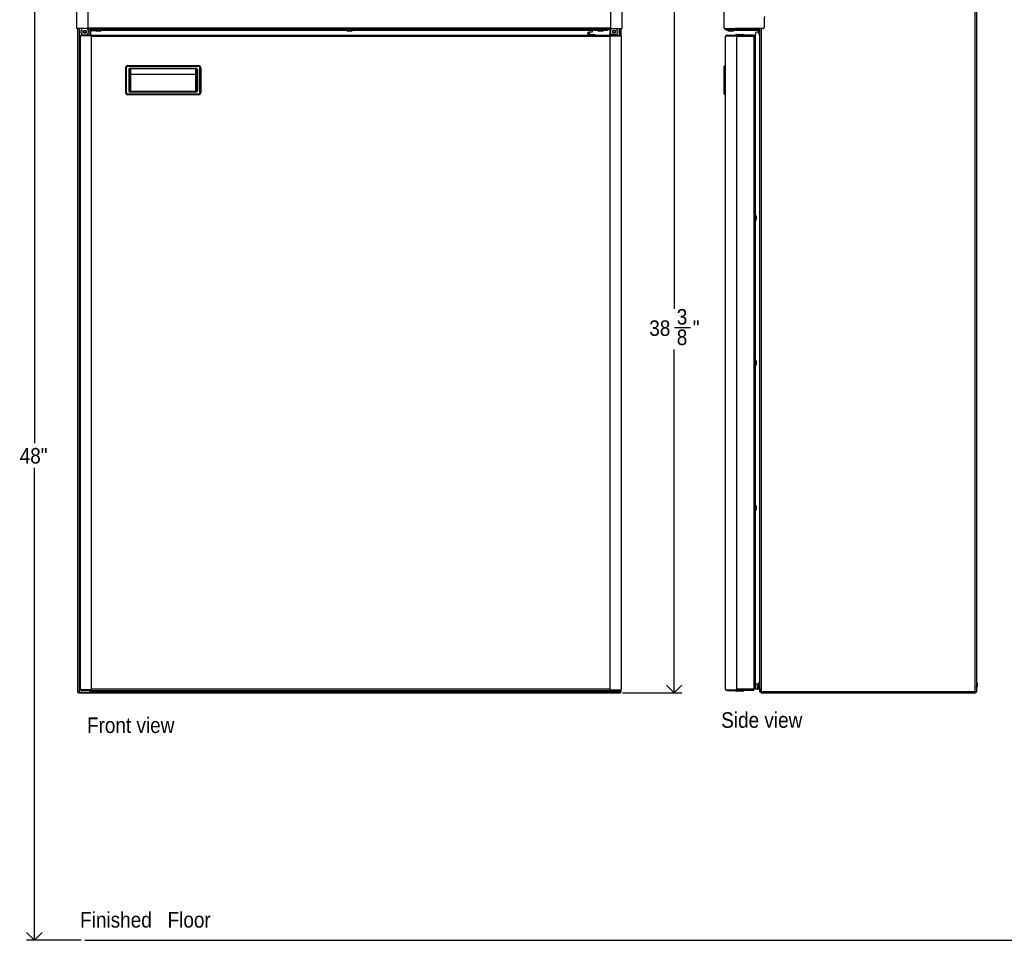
# Model space of a CAD drawing. Header units: inches. Extents: x 10 to 124, y 0 to 73.
# Tile 1 of 5: x 10 to 57, y 5 to 49. Entities that reach past the tile are written whole.
import ezdxf

# ---------------------------------------------------------------- set-up
doc = ezdxf.new("R2010")
doc.units = ezdxf.units.IN
doc.header["$MEASUREMENT"] = 0
doc.linetypes.add('SLD-Solid', pattern=[0])
doc.layers.add('DIMS', color=5, linetype='SLD-Solid')
doc.layers.add('NOTES', color=1, linetype='SLD-Solid')
doc.styles.add('SLDTEXTSTYLE1', font='GOTHIC.TTF', dxfattribs={"width": 0.913})
doc.dimstyles.new('SLDDIMSTYLE0', dxfattribs={"dimtxt": 0.75, "dimasz": 0.75, "dimexe": 0, "dimexo": 0.0625, "dimgap": 0.1875, "dimtad": 0, "dimtih": 1, "dimtoh": 1, "dimrnd": 1e-09, "dimzin": 12, "dimdsep": 46, "dimlunit": 5, "dimtxsty": 'SLDTEXTSTYLE1', "dimblk1": 'OPEN90', "dimblk2": 'OPEN90', "dimsah": 1, "dimcen": 0.09, "dimadec": 0, "dimazin": 3, "dimtfac": 1, "dimtofl": 0, "dimtmove": 0, "dimatfit": 3, "dimldrblk": 'OPEN90', "dimfxl": 1, "dimfrac": 2, "dimtolj": 1, "dimtzin": 12, "dimarcsym": 0})
doc.dimstyles.new('SLDDIMSTYLE1', dxfattribs={"dimtxt": 0.75, "dimasz": 0.75, "dimexe": 0, "dimexo": 0.0625, "dimgap": 0.1875, "dimtad": 0, "dimtih": 1, "dimtoh": 1, "dimdec": 6, "dimrnd": 1e-09, "dimzin": 12, "dimdsep": 46, "dimlunit": 5, "dimtxsty": 'SLDTEXTSTYLE1', "dimblk1": 'OPEN90', "dimblk2": 'OPEN90', "dimsah": 1, "dimcen": 0.09, "dimadec": 0, "dimazin": 3, "dimtfac": 1, "dimtofl": 0, "dimtmove": 0, "dimatfit": 3, "dimldrblk": 'OPEN90', "dimfxl": 1, "dimfrac": 2, "dimtolj": 1, "dimtzin": 12, "dimarcsym": 0})

# ---------------------------------------------------------------- blocks, each defined once
blk = doc.blocks.new('_Open90')
at = {"color": 0, "linetype": 'ByBlock', "lineweight": -2}
for p, q in [((0, 0), (-1, 0)), ((-0.5, 0.5), (0, 0)), ((0, 0), (-0.5, -0.5))]:
    blk.add_line(p, q, dxfattribs=at)
blk = doc.blocks.new('_D')
at = {"layer": 'DIMS'}
for p, q in [((15.872, 52.83), (10.157, 52.83)), ((10.532, 52.83), (10.532, 28.835)), ((10.532, 4.83), (10.532, 27.645)), ((12.8, 4.83), (10.157, 4.83))]:
    blk.add_line(p, q, dxfattribs=at)
at = {"layer": 'DIMS', "xscale": 0.7500000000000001, "yscale": 0.7500000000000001}
for p, rotation in [((10.532, 52.83), 90.00000000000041), ((10.532, 4.83), 270.0000000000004)]:
    blk.add_blockref('_Open90', p, dxfattribs=dict(at, rotation=rotation))
at = {"layer": 'DIMS', "insert": (9.823, 28.603), "char_height": 0.75, "attachment_point": 1, "style": 'SLDTEXTSTYLE1'}
blk.add_mtext('48"', dxfattribs=at)
blk = doc.blocks.new('_D_1')
at = {"layer": 'DIMS'}
for p, q in [((38.543, 55.123), (41.819, 55.123)), ((41.444, 55.123), (41.444, 35.326)), ((41.457, 34.422), (42.231, 34.422)), ((41.444, 16.778), (41.444, 33.365)), ((38.945, 16.778), (41.819, 16.778))]:
    blk.add_line(p, q, dxfattribs=at)
at = {"layer": 'DIMS', "xscale": 0.7500000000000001, "yscale": 0.7500000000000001}
for p, rotation in [((41.444, 55.123, -12.593), 90.00000000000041), ((41.444, 16.778, -12.593), 270.0000000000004)]:
    blk.add_blockref('_Open90', p, dxfattribs=dict(at, rotation=rotation))
at = {"layer": 'DIMS', "char_height": 0.75, "attachment_point": 1, "style": 'SLDTEXTSTYLE1'}
for s, insert in [('3', (41.567, 35.314)), ('38', (40.239, 34.766)), ('"', (42.341, 34.766)), ('8', (41.567, 34.323))]:
    blk.add_mtext(s, dxfattribs=dict(at, insert=insert))

msp = doc.modelspace()

# ---------------------------------------------------------------- linework, layer by layer
at = {"color": 7, "linetype": 'SLD-Solid', "lineweight": 25}
for p, q in [((55.9873432, 16.8130592), (55.9873432, 53.1571029)), ((56.0453432, 53.1571029), (56.0453432, 16.8130592)), ((56.0462432, 51.8101314), (56.0462432, 17.2900592)), ((13.1268241, 48.8950856), (13.1268241, 50.4676106)), ((38.3768241, 48.8950856), (38.3768241, 50.4676106)), ((43.862446, 48.8950856), (43.862446, 50.4676106)), ((12.5790241, 48.8660856), (12.5790241, 50.161622)), ((38.9246241, 48.8660856), (38.9246241, 50.161622)), ((45.785246, 49.2856504), (45.785246, 48.9160856)), ((13.1268241, 48.8660856), (12.5790241, 48.8660856)), ((12.6315241, 16.8080592), (12.6315241, 48.8660856)), ((12.8167065, 48.5004356), (12.8167065, 48.5363356)), ((12.8167065, 48.5363356), (12.8278109, 48.5363356)), ((12.8278109, 48.5004356), (12.8278109, 48.5363356)), ((12.9310912, 48.5363356), (12.8278109, 48.5363356)), ((12.9310912, 48.5363356), (12.9310912, 48.5004356)), ((12.9753257, 48.5363356), (12.9310912, 48.5363356)), ((12.9753257, 48.5004356), (12.9753257, 48.5363356)), ((12.9940373, 48.5363356), (12.9753257, 48.5363356)), ((12.9940373, 48.5363356), (12.9940373, 48.5004356)), ((13.0044579, 48.5363356), (12.9940373, 48.5363356)), ((13.0044579, 48.5004356), (13.0044579, 48.5363356)), ((13.2877065, 48.5363356), (13.0044579, 48.5363356)), ((13.1268241, 48.8950856), (13.1268241, 48.8660856)), ((13.1268241, 48.8950856), (38.3768241, 48.8950856)), ((13.1268241, 48.8660856), (13.1268241, 48.8182856)), ((38.3768241, 48.8182856), (13.1268241, 48.8182856)), ((13.2034241, 48.8182856), (13.2034241, 48.5363356)), ((13.2388988, 48.5363356), (13.2392241, 48.5462093)), ((13.2392241, 48.7462093), (13.2392241, 48.5462093)), ((13.2877065, 48.5363356), (13.2877065, 48.5004356)), ((13.2877065, 48.5363356), (38.3477065, 48.5363356)), ((13.2892241, 48.8172093), (13.2892241, 48.7694093)), ((13.3061707, 48.8172093), (13.2892241, 48.8172093)), ((13.2892241, 48.7694093), (13.3061707, 48.7694093)), ((13.3061707, 48.7694093), (13.3061707, 48.8172093)), ((13.3061707, 48.8172093), (13.4462775, 48.8172093)), ((13.3061707, 48.7694093), (13.4462775, 48.7694093)), ((13.4462775, 48.8172093), (13.4462775, 48.7694093)), ((13.4632241, 48.8172093), (13.4462775, 48.8172093)), ((13.4462775, 48.7694093), (13.4632241, 48.7694093)), ((13.4632241, 48.8172093), (13.4632241, 48.7694093)), ((13.6132241, 48.8172093), (13.4632241, 48.8172093)), ((13.4632241, 48.7694093), (13.6132241, 48.7694093)), ((13.4996241, 48.7694093), (13.4996241, 48.7474093)), ((13.4996241, 48.7474093), (13.5486869, 48.7324093)), ((13.4996241, 48.7474093), (13.7536241, 48.7474093)), ((13.7045613, 48.7324093), (13.5486869, 48.7324093)), ((13.5641241, 48.8182856), (13.5641241, 48.8172093)), ((13.6132241, 48.7694093), (13.6132241, 48.8172093)), ((37.8912241, 48.8172093), (13.6132241, 48.8172093)), ((37.8912241, 48.7694093), (13.6132241, 48.7694093)), ((13.6891241, 48.8172093), (13.6891241, 48.8182856)), ((13.7045613, 48.7324093), (13.7536241, 48.7474093)), ((13.7536241, 48.7474093), (13.7536241, 48.7694093)), ((14.0892241, 48.8172093), (14.0892241, 48.8182856)), ((25.6248241, 48.7694093), (25.6248241, 48.7474093)), ((25.6248241, 48.7474093), (25.6738869, 48.7324093)), ((25.6248241, 48.7474093), (25.8788241, 48.7474093)), ((25.8297613, 48.7324093), (25.6738869, 48.7324093)), ((25.6893241, 48.8182856), (25.6893241, 48.8172093)), ((25.8143241, 48.8172093), (25.8143241, 48.8182856)), ((25.8297613, 48.7324093), (25.8788241, 48.7474093)), ((25.8788241, 48.7474093), (25.8788241, 48.7694093)), ((37.2794241, 48.6908337), (37.3272241, 48.6908337)), ((37.2794241, 48.5908337), (37.2794241, 48.6908337)), ((37.3272241, 48.5908337), (37.2794241, 48.5908337)), ((37.2794241, 48.5363356), (37.2794241, 48.5908337)), ((37.3272241, 48.6908337), (37.3272241, 48.5908337)), ((37.3562241, 48.6908337), (37.3272241, 48.6908337)), ((37.3272241, 48.5363356), (37.3272241, 48.5908337)), ((37.4793122, 48.6908337), (37.3562241, 48.6908337)), ((37.4124305, 48.5733356), (37.3633677, 48.5583356)), ((37.3633677, 48.5583356), (37.3633677, 48.5363356)), ((37.5043685, 48.5583356), (37.3633677, 48.5583356)), ((37.4124305, 48.5733356), (37.4989597, 48.5733356)), ((37.4152241, 48.8172093), (37.4152241, 48.8182856)), ((37.4793122, 48.8182856), (37.4793122, 48.8172093)), ((37.4793122, 48.7694093), (37.4793122, 48.6908337)), ((37.4989597, 48.5733356), (37.5683049, 48.5733356)), ((37.6173677, 48.5583356), (37.5043685, 48.5583356)), ((37.6173677, 48.5583356), (37.5683049, 48.5733356)), ((37.6173677, 48.5363356), (37.6173677, 48.5583356)), ((37.7500241, 48.7694093), (37.7500241, 48.7474093)), ((37.7500241, 48.7474093), (37.7990869, 48.7324093)), ((37.7500241, 48.7474093), (38.0040241, 48.7474093)), ((37.9549613, 48.7324093), (37.7990869, 48.7324093)), ((37.8145241, 48.8182856), (37.8145241, 48.8172093)), ((37.8912241, 48.7694093), (37.8912241, 48.8172093)), ((37.8912241, 48.8172093), (38.0412241, 48.8172093)), ((38.0412241, 48.7694093), (37.8912241, 48.7694093)), ((37.9395241, 48.8172093), (37.9395241, 48.8182856)), ((37.9549613, 48.7324093), (38.0040241, 48.7474093)), ((38.0040241, 48.7474093), (38.0040241, 48.7694093)), ((38.0412241, 48.8172093), (38.0412241, 48.7694093)), ((38.0412241, 48.8172093), (38.0581707, 48.8172093)), ((38.0581707, 48.7694093), (38.0412241, 48.7694093)), ((38.0581707, 48.8172093), (38.0581707, 48.7694093)), ((38.1982775, 48.8172093), (38.0581707, 48.8172093)), ((38.1982775, 48.7694093), (38.0581707, 48.7694093)), ((38.1982775, 48.7694093), (38.1982775, 48.8172093)), ((38.1982775, 48.8172093), (38.2152241, 48.8172093)), ((38.2152241, 48.7694093), (38.1982775, 48.7694093)), ((38.2152241, 48.8172093), (38.2152241, 48.7694093)), ((38.3422241, 48.5363356), (38.3422241, 48.8182856)), ((38.3477065, 48.5363356), (38.3477065, 48.5004356)), ((38.3477065, 48.5363356), (38.6309552, 48.5363356)), ((38.4124305, 48.5733356), (38.3633677, 48.5583356)), ((38.3633677, 48.5583356), (38.3633677, 48.5363356)), ((38.47642, 48.5583356), (38.3633677, 48.5583356)), ((38.3768241, 48.8950856), (38.3768241, 48.8660856)), ((38.3768241, 48.8660856), (38.9246241, 48.8660856)), ((38.3768241, 48.8660856), (38.3768241, 48.8182856)), ((38.4124305, 48.5733356), (38.4818083, 48.5733356)), ((38.6173677, 48.5583356), (38.47642, 48.5583356)), ((38.4818083, 48.5733356), (38.5683049, 48.5733356)), ((38.6173677, 48.5583356), (38.5683049, 48.5733356)), ((38.6173677, 48.5363356), (38.6173677, 48.5583356)), ((38.6309552, 48.5004356), (38.6309552, 48.5363356)), ((38.6309552, 48.5363356), (38.6413758, 48.5363356)), ((38.6413758, 48.5004356), (38.6413758, 48.5363356)), ((38.6413758, 48.5363356), (38.6600874, 48.5363356)), ((38.6600874, 48.5004356), (38.6600874, 48.5363356)), ((38.6600874, 48.5363356), (38.7043218, 48.5363356)), ((38.7043218, 48.5363356), (38.7043218, 48.5004356)), ((38.7043218, 48.5363356), (38.8076022, 48.5363356)), ((38.8076022, 48.5004356), (38.8076022, 48.5363356)), ((38.8187065, 48.5363356), (38.8076022, 48.5363356)), ((38.8187065, 48.5004356), (38.8187065, 48.5363356)), ((38.8712241, 48.8660856), (38.8712241, 48.5095658)), ((43.862446, 48.8950856), (43.862446, 48.8660856)), ((43.862446, 48.8660856), (44.410246, 48.8660856)), ((43.939246, 48.8660856), (43.939246, 48.8182856)), ((43.939246, 48.8182856), (44.260246, 48.8182856)), ((43.9864021, 48.7694093), (43.9864021, 48.8172093)), ((43.9864021, 48.8172093), (44.1364021, 48.8172093)), ((44.1364021, 48.7694093), (43.9864021, 48.7694093)), ((43.9888021, 48.5004356), (43.9888021, 48.5363356)), ((43.9979632, 48.5363356), (43.9888021, 48.5363356)), ((43.9979632, 48.5004356), (43.9979632, 48.5363356)), ((43.9979632, 48.5363356), (44.1031377, 48.5363356)), ((44.0494021, 48.7694093), (44.0494021, 48.7474093)), ((44.0494021, 48.7474093), (44.0984649, 48.7324093)), ((44.0494021, 48.7474093), (44.2929423, 48.7474093)), ((44.2479203, 48.7324093), (44.0984649, 48.7324093)), ((44.1031377, 48.5004356), (44.1031377, 48.5363356)), ((44.1031377, 48.5363356), (44.1470808, 48.5363356)), ((44.1139021, 48.8182856), (44.1139021, 48.8172093)), ((44.1364021, 48.8172093), (44.1364021, 48.7694093)), ((44.9851802, 48.8172093), (44.1364021, 48.8172093)), ((44.9851802, 48.7694093), (44.1364021, 48.7694093)), ((44.1470808, 48.5363356), (44.1470808, 48.5004356)), ((44.1470808, 48.5363356), (44.1664733, 48.5363356)), ((44.1664733, 48.5363356), (44.1664733, 48.5004356)), ((44.1664733, 48.5363356), (44.1772373, 48.5363356)), ((44.1772373, 48.5363356), (44.1772373, 48.5004356)), ((44.1772373, 48.5363356), (44.4598021, 48.5363356)), ((44.2389021, 48.8172093), (44.2389021, 48.8182856)), ((44.2543393, 48.7324093), (44.2479203, 48.7324093)), ((44.2543393, 48.7324093), (44.3034021, 48.7474093)), ((44.260246, 48.8182856), (44.260246, 48.8660856)), ((44.310246, 48.8182856), (44.260246, 48.8182856)), ((44.2929423, 48.7474093), (44.3034021, 48.7474093)), ((44.3034021, 48.7474093), (44.3034021, 48.7694093)), ((44.310246, 48.8660856), (44.310246, 48.8182856)), ((44.4491712, 48.5733356), (44.4001084, 48.5583356)), ((44.4001084, 48.5583356), (44.4001084, 48.5363356)), ((44.4008825, 48.5583356), (44.4001084, 48.5583356)), ((44.5501084, 48.5583356), (44.4008825, 48.5583356)), ((45.735246, 48.8660856), (44.410246, 48.8660856)), ((44.4491712, 48.5733356), (44.5991712, 48.5733356)), ((44.4598021, 48.5004356), (44.4598021, 48.5363356)), ((45.2871084, 48.5363356), (44.4598021, 48.5363356)), ((44.5991712, 48.5733356), (44.5501084, 48.5583356)), ((44.5501084, 48.5583356), (44.5501084, 48.5363356)), ((44.8041084, 48.5583356), (44.5501084, 48.5583356)), ((44.5991712, 48.5733356), (44.7550456, 48.5733356)), ((44.8041084, 48.5583356), (44.7550456, 48.5733356)), ((44.8041084, 48.5363356), (44.8041084, 48.5583356)), ((44.9851802, 48.7694093), (44.9851802, 48.8172093)), ((44.9851802, 48.8172093), (45.0544391, 48.8172093)), ((45.0544391, 48.7694093), (44.9851802, 48.7694093)), ((45.0544391, 48.8172093), (45.0544391, 48.7694093)), ((45.3235986, 48.8172093), (45.0544391, 48.8172093)), ((45.3235986, 48.7694093), (45.0544391, 48.7694093)), ((45.2871084, 48.5363356), (45.2871084, 48.4714356)), ((45.3235986, 48.7694093), (45.3235986, 48.8172093)), ((45.3235986, 48.8172093), (45.3928575, 48.8172093)), ((45.3928575, 48.7694093), (45.3235986, 48.7694093)), ((45.3636021, 48.4337093), (45.3636021, 48.5908337)), ((45.3928575, 48.8172093), (45.3928575, 48.7694093)), ((45.5092021, 48.8172093), (45.3928575, 48.8172093)), ((45.5092021, 48.7694093), (45.3928575, 48.7694093)), ((45.4636021, 48.6908337), (45.5296021, 48.6908337)), ((45.5092021, 48.7694093), (45.5092021, 48.8172093)), ((45.5092021, 48.8172093), (45.537913, 48.8172093)), ((45.5287021, 48.7694093), (45.5092021, 48.7694093)), ((45.5287021, 48.6908337), (45.5287021, 48.7694093)), ((45.5528281, 48.8660856), (45.5296021, 48.7850869)), ((45.5296021, 48.7371135), (45.5296021, 48.7850869)), ((45.5296021, 48.6193317), (45.5296021, 48.7371135)), ((45.5296021, 48.6193317), (45.5596021, 48.5147093)), ((45.5519281, 48.8660856), (45.537913, 48.8172093)), ((45.5596021, 48.8660856), (45.5596021, 48.7811756)), ((45.5596021, 48.7811756), (45.5596021, 48.5147093)), ((45.5846021, 16.8130592), (45.5846021, 48.8660856)), ((12.7518065, 48.5004356), (12.7518065, 48.4714356)), ((13.2877065, 48.5004356), (12.7518065, 48.5004356)), ((12.7518065, 48.4714356), (12.7518065, 16.9564356)), ((13.2877065, 48.5004356), (13.2877065, 48.4714356)), ((38.3477065, 48.4714356), (13.2877065, 48.4714356)), ((13.2877065, 16.9564356), (13.2877065, 48.4714356)), ((38.3477065, 48.5004356), (38.8836065, 48.5004356)), ((38.3477065, 48.5004356), (38.3477065, 48.4714356)), ((38.3477065, 16.9564356), (38.3477065, 48.4714356)), ((38.8836065, 48.5004356), (38.8836065, 48.4714356)), ((38.8836065, 48.4714356), (38.8836065, 16.9564356)), ((43.9239021, 48.5004356), (43.9239021, 48.4714356)), ((43.9239021, 48.5004356), (44.4598021, 48.5004356)), ((43.9239021, 16.9564356), (43.9239021, 48.4714356)), ((44.4598021, 48.5004356), (44.4598021, 48.4714356)), ((44.4598021, 48.4714356), (44.4598021, 16.9564356)), ((45.2871084, 48.4714356), (44.4598021, 48.4714356)), ((45.2871084, 48.4714356), (45.2871084, 48.4337093)), ((45.2871084, 48.4700446), (45.3636021, 48.4700446)), ((45.3058021, 48.4337093), (45.2871084, 48.4337093)), ((45.3058021, 16.994162), (45.3058021, 48.4337093)), ((45.3058021, 48.4337093), (45.3707021, 48.4337093)), ((45.3707021, 16.994162), (45.3707021, 48.4337093)), ((45.5596021, 48.5147093), (45.5846021, 48.5147093)), ((14.9384062, 46.9714356), (14.9784062, 46.9714356)), ((14.9384062, 46.9714356), (14.9384062, 45.7614356)), ((14.9784062, 45.7614356), (14.9784062, 46.9714356)), ((15.0384062, 47.0714356), (15.0384062, 47.0314356)), ((15.0384062, 47.0714356), (18.4684062, 47.0714356)), ((18.4684062, 47.0314356), (15.0384062, 47.0314356)), ((15.0984062, 46.8814356), (15.1384062, 46.8814356)), ((15.0984062, 46.8814356), (15.0984062, 45.8514356)), ((15.1384062, 45.8514356), (15.1384062, 46.8814356)), ((15.1784062, 46.6570293), (15.1384062, 46.6570293)), ((15.1684062, 46.9514356), (15.1684062, 46.9114356)), ((15.1684062, 46.9514356), (18.3384062, 46.9514356)), ((18.3384062, 46.9114356), (15.1684062, 46.9114356)), ((15.1784062, 46.6570293), (15.1784062, 46.6339562)), ((15.1784062, 46.6570293), (18.3284062, 46.6570293)), ((15.1784062, 46.6339562), (15.1784062, 45.8383626)), ((18.3284062, 46.6339562), (15.1784062, 46.6339562)), ((18.3284062, 46.6570293), (18.3684062, 46.6570293)), ((18.3284062, 46.6570293), (18.3284062, 46.6339562)), ((18.3284062, 45.8383626), (18.3284062, 46.6339562)), ((18.3384062, 46.9514356), (18.3384062, 46.9114356)), ((18.4084062, 46.8814356), (18.3684062, 46.8814356)), ((18.3684062, 45.8514356), (18.3684062, 46.8814356)), ((18.4084062, 46.8814356), (18.4084062, 45.8514356)), ((18.4684062, 47.0714356), (18.4684062, 47.0314356)), ((18.5684062, 46.9714356), (18.5284062, 46.9714356)), ((18.5284062, 45.7614356), (18.5284062, 46.9714356)), ((18.5684062, 46.9714356), (18.5684062, 45.7614356)), ((43.8539021, 46.9714356), (43.8539021, 47.0314356)), ((43.8539021, 45.7614356), (43.8539021, 46.9714356)), ((43.8939021, 46.9714356), (43.8539021, 46.9714356)), ((43.8939021, 47.0714356), (43.8939021, 46.9714356)), ((43.8939021, 47.0714356), (43.9239021, 47.0714356)), ((43.8939021, 46.9714356), (43.8939021, 45.7614356)), ((43.9239021, 46.9714356), (43.8939021, 46.9714356)), ((14.9384062, 45.7614356), (14.9784062, 45.7614356)), ((15.0384062, 45.6614356), (15.0384062, 45.7014356)), ((15.0384062, 45.7014356), (18.4684062, 45.7014356)), ((15.0984062, 45.8514356), (15.1384062, 45.8514356)), ((15.1684062, 45.7814356), (15.1684062, 45.8214356)), ((15.1684062, 45.8214356), (18.3384062, 45.8214356)), ((18.3384062, 45.7814356), (15.1684062, 45.7814356)), ((15.1784062, 45.8383626), (18.3284062, 45.8383626)), ((18.3384062, 45.7814356), (18.3384062, 45.8214356)), ((18.4084062, 45.8514356), (18.3684062, 45.8514356)), ((18.4684062, 45.6614356), (18.4684062, 45.7014356)), ((18.5684062, 45.7614356), (18.5284062, 45.7614356)), ((43.8539021, 45.7014356), (43.8539021, 45.7614356)), ((43.8939021, 45.7614356), (43.8539021, 45.7614356)), ((43.8939021, 45.7614356), (43.9239021, 45.7614356)), ((43.8939021, 45.7614356), (43.8939021, 45.6614356)), ((18.4684062, 45.6614356), (15.0384062, 45.6614356)), ((43.9239021, 45.6614356), (43.8939021, 45.6614356)), ((45.3927021, 39.8407093), (45.3707021, 39.8407093)), ((45.3707021, 39.5867093), (45.3927021, 39.5867093)), ((45.4077021, 39.7916465), (45.3927021, 39.8407093)), ((45.3927021, 39.5867093), (45.3927021, 39.8407093)), ((45.3927021, 39.5867093), (45.4077021, 39.6357721)), ((45.4077021, 39.7916465), (45.4077021, 39.6357721)), ((45.3927021, 32.8407093), (45.3707021, 32.8407093)), ((45.4077021, 32.7916465), (45.3927021, 32.8407093)), ((45.3927021, 32.5867093), (45.3927021, 32.8407093)), ((45.3707021, 32.5867093), (45.3927021, 32.5867093)), ((45.3927021, 32.5867093), (45.4077021, 32.6357721)), ((45.4077021, 32.7916465), (45.4077021, 32.6357721)), ((45.3927021, 25.8407093), (45.3707021, 25.8407093)), ((45.4077021, 25.7916465), (45.3927021, 25.8407093)), ((45.3927021, 25.5867093), (45.3927021, 25.8407093)), ((45.4077021, 25.7916465), (45.4077021, 25.6357721)), ((45.3707021, 25.5867093), (45.3927021, 25.5867093)), ((45.3927021, 25.5867093), (45.4077021, 25.6357721)), ((45.5296021, 17.2032093), (45.3707021, 17.2032093)), ((45.4851084, 17.0564356), (45.4851084, 17.2032093)), ((45.5210084, 17.0564356), (45.5210084, 17.2032093)), ((45.5287021, 17.1630592), (45.5287021, 17.2032093)), ((45.5287021, 17.0801816), (45.5287021, 17.1630592)), ((45.5596021, 17.3505592), (45.5296021, 17.2459368)), ((45.5296021, 17.198693), (45.5296021, 17.2459368)), ((45.5296021, 17.0801816), (45.5296021, 17.198693)), ((45.5846021, 17.3505592), (45.5596021, 17.3505592)), ((45.5596021, 17.3505592), (45.5596021, 17.2436761)), ((45.5596021, 17.2436761), (45.5596021, 16.9755592)), ((56.0673432, 17.2900592), (56.0453432, 17.2900592)), ((56.0823432, 17.2409964), (56.0673432, 17.2900592)), ((56.0682432, 17.2900592), (56.0673432, 17.2900592)), ((56.0673432, 17.045487), (56.0673432, 17.2900592)), ((56.0832432, 17.2409964), (56.0682432, 17.2900592)), ((56.0682432, 17.2871154), (56.0682432, 17.2900592)), ((56.0823432, 17.2409964), (56.0823432, 17.0909076)), ((56.0832432, 17.2409964), (56.0832432, 17.085122)), ((12.6904241, 16.8080592), (12.6315241, 16.8080592)), ((12.6904241, 16.8080592), (13.1697418, 16.8080592)), ((12.6904241, 16.8080592), (12.6904241, 16.7781592)), ((12.6904241, 16.7781592), (12.725163, 16.7781592)), ((12.725163, 16.8080592), (12.725163, 16.7781592)), ((12.725163, 16.7781592), (38.7784853, 16.7781592)), ((12.7518065, 16.9274356), (12.7518065, 16.9564356)), ((13.2877065, 16.9274356), (12.7518065, 16.9274356)), ((12.8167065, 16.9274356), (12.8167065, 16.8915356)), ((12.8167065, 16.8915356), (12.8278109, 16.8915356)), ((12.8278109, 16.9274356), (12.8278109, 16.8915356)), ((12.9310912, 16.8915356), (12.8278109, 16.8915356)), ((12.9310912, 16.8915356), (12.9310912, 16.9274356)), ((12.9753257, 16.8915356), (12.9310912, 16.8915356)), ((12.9753257, 16.9274356), (12.9753257, 16.8915356)), ((12.9940373, 16.8915356), (12.9753257, 16.8915356)), ((12.9940373, 16.9274356), (12.9940373, 16.8915356)), ((13.0044579, 16.8915356), (12.9940373, 16.8915356)), ((13.0044579, 16.9274356), (13.0044579, 16.8915356)), ((13.2877065, 16.8915356), (13.0044579, 16.8915356)), ((13.2197418, 16.8915356), (13.2197418, 16.8580592)), ((13.2877065, 16.9274356), (13.2877065, 16.9564356)), ((38.3477065, 16.9564356), (13.2877065, 16.9564356)), ((13.2877065, 16.8915356), (13.2877065, 16.9274356)), ((13.2877065, 16.8915356), (38.3477065, 16.8915356)), ((37.3633677, 16.8915356), (37.3633677, 16.8695356)), ((37.3633677, 16.8695356), (37.4124305, 16.8545356)), ((37.3633677, 16.8695356), (37.4057745, 16.8695356)), ((37.4057745, 16.8695356), (37.6173677, 16.8695356)), ((37.4384546, 16.8545356), (37.4124305, 16.8545356)), ((37.5683049, 16.8545356), (37.4384546, 16.8545356)), ((37.5683049, 16.8545356), (37.6173677, 16.8695356)), ((37.6173677, 16.8695356), (37.6173677, 16.8915356)), ((38.3477065, 16.9274356), (38.3477065, 16.9564356)), ((38.3477065, 16.8915356), (38.3477065, 16.9274356)), ((38.3477065, 16.9274356), (38.8836065, 16.9274356)), ((38.3477065, 16.8915356), (38.6309552, 16.8915356)), ((38.3603743, 16.8915356), (38.3633677, 16.8862737)), ((38.3633677, 16.8915356), (38.3633677, 16.8695356)), ((38.3633677, 16.8695356), (38.4124305, 16.8545356)), ((38.3633677, 16.8695356), (38.4057745, 16.8695356)), ((38.4057745, 16.8695356), (38.6173677, 16.8695356)), ((38.4384546, 16.8545356), (38.4124305, 16.8545356)), ((38.5683049, 16.8545356), (38.4384546, 16.8545356)), ((38.8132241, 16.8130592), (38.4922241, 16.8130592)), ((38.5683049, 16.8545356), (38.6173677, 16.8695356)), ((38.6173677, 16.8695356), (38.6173677, 16.8915356)), ((38.6309552, 16.9274356), (38.6309552, 16.8915356)), ((38.6309552, 16.8915356), (38.6413758, 16.8915356)), ((38.6413758, 16.8915356), (38.6413758, 16.9274356)), ((38.6413758, 16.8915356), (38.6600874, 16.8915356)), ((38.6600874, 16.9274356), (38.6600874, 16.8915356)), ((38.6600874, 16.8915356), (38.7043218, 16.8915356)), ((38.7043218, 16.8915356), (38.7043218, 16.9274356)), ((38.7043218, 16.8915356), (38.8076022, 16.8915356)), ((38.7784853, 16.8130592), (38.7784853, 16.7781592)), ((38.7784853, 16.7840592), (38.8132241, 16.7840592)), ((38.8076022, 16.9274356), (38.8076022, 16.8915356)), ((38.8187065, 16.8915356), (38.8076022, 16.8915356)), ((38.8712241, 16.8130592), (38.8132241, 16.8130592)), ((38.8132241, 16.8130592), (38.8132241, 16.7840592)), ((38.8187065, 16.9274356), (38.8187065, 16.8915356)), ((38.8712241, 16.9183054), (38.8712241, 16.8130592)), ((38.8836065, 16.9274356), (38.8836065, 16.9564356)), ((43.9239021, 16.9274356), (43.9239021, 16.9564356)), ((43.9239021, 16.9274356), (44.4598021, 16.9274356)), ((43.9888021, 16.9274356), (43.9888021, 16.8915356)), ((43.9979632, 16.8915356), (43.9888021, 16.8915356)), ((43.9979632, 16.9274356), (43.9979632, 16.8915356)), ((43.9979632, 16.8915356), (44.1031377, 16.8915356)), ((44.1031377, 16.9274356), (44.1031377, 16.8915356)), ((44.1031377, 16.8915356), (44.1470808, 16.8915356)), ((44.1470808, 16.8915356), (44.1470808, 16.9274356)), ((44.1470808, 16.8915356), (44.1664733, 16.8915356)), ((44.1664733, 16.9274356), (44.1664733, 16.8915356)), ((44.1664733, 16.8915356), (44.1772373, 16.8915356)), ((44.1772373, 16.8915356), (44.1772373, 16.9274356)), ((44.1772373, 16.8915356), (44.4598021, 16.8915356)), ((44.4001084, 16.8915356), (44.4001084, 16.8695356)), ((44.4001084, 16.8695356), (44.4491712, 16.8545356)), ((44.4001084, 16.8695356), (44.5501084, 16.8695356)), ((44.5991712, 16.8545356), (44.4491712, 16.8545356)), ((45.2871084, 16.9564356), (44.4598021, 16.9564356)), ((44.4598021, 16.9274356), (44.4598021, 16.9564356)), ((44.4598021, 16.9274356), (44.4598021, 16.8915356)), ((45.2871084, 16.8915356), (44.4598021, 16.8915356)), ((44.5501084, 16.8915356), (44.5501084, 16.8695356)), ((44.5501084, 16.8695356), (44.5991712, 16.8545356)), ((44.5501084, 16.8695356), (44.8041084, 16.8695356)), ((44.7550456, 16.8545356), (44.5991712, 16.8545356)), ((44.7550456, 16.8545356), (44.8041084, 16.8695356)), ((44.8041084, 16.8695356), (44.8041084, 16.8915356)), ((45.3058021, 16.994162), (45.2871084, 16.994162)), ((45.2871084, 16.9564356), (45.2871084, 16.994162)), ((45.2871084, 16.8915356), (45.2871084, 16.9564356)), ((45.4561084, 16.9564356), (45.2871084, 16.9564356)), ((45.3058021, 16.994162), (45.3707021, 16.994162)), ((45.4561084, 16.9564356), (45.4851084, 16.9564356)), ((45.4851084, 17.0564356), (45.5210084, 17.0564356)), ((45.4851084, 16.9564356), (45.4851084, 17.0564356)), ((45.5210084, 16.9564356), (45.4851084, 16.9564356)), ((45.5210084, 17.0564356), (45.5210084, 16.9564356)), ((45.5287021, 17.0801816), (45.5587021, 16.9755592)), ((45.5296021, 17.0801816), (45.5596021, 16.9755592)), ((45.5587021, 16.9786979), (45.5587021, 16.9755592)), ((45.5587021, 16.9755592), (45.5596021, 16.9755592)), ((45.5596021, 16.9755592), (45.5846021, 16.9755592)), ((45.5837021, 16.9755592), (45.5837021, 16.8580592)), ((45.5837021, 16.8080592), (45.5837021, 16.8580592)), ((45.6136021, 16.8080592), (45.5837021, 16.8080592)), ((45.6426021, 16.8130592), (45.5846021, 16.8130592)), ((45.6136021, 16.8130592), (45.6136021, 16.8080592)), ((45.6136021, 16.8080592), (45.6238485, 16.8080592)), ((45.6426021, 16.8130592), (45.6724047, 16.8130592)), ((45.6724047, 16.8420592), (55.9853432, 16.8420592)), ((45.6724047, 16.8420592), (45.6724047, 16.8130592)), ((45.6724047, 16.7840592), (45.6724047, 16.8130592)), ((45.6724047, 16.7840592), (55.9853432, 16.7840592)), ((45.6726021, 16.7784279), (45.6726021, 16.7781592)), ((45.6726021, 16.7781592), (45.6785021, 16.7781592)), ((45.6785021, 16.7840592), (45.6785021, 16.7781592)), ((45.6785021, 16.7781592), (45.8367127, 16.7781592)), ((45.8660021, 16.7781592), (45.8367127, 16.7781592)), ((45.8660021, 16.7840592), (45.8660021, 16.7781592)), ((45.9660021, 16.7781592), (45.8660021, 16.7781592)), ((45.9660021, 16.7781592), (46.0205021, 16.7781592)), ((46.1205021, 16.7781592), (46.0205021, 16.7781592)), ((46.1205021, 16.7840592), (46.1205021, 16.7781592)), ((46.1205021, 16.7781592), (46.8726021, 16.7781592)), ((46.9226021, 16.7781592), (46.8726021, 16.7781592)), ((46.9226021, 16.7781592), (46.9226021, 16.7840592)), ((47.0726021, 16.7781592), (46.9226021, 16.7781592)), ((47.0726021, 16.7781592), (54.6163432, 16.7781592)), ((54.7663432, 16.7781592), (54.6163432, 16.7781592)), ((54.7663432, 16.7840592), (54.7663432, 16.7781592)), ((54.8163432, 16.7781592), (54.7663432, 16.7781592)), ((54.8163432, 16.7781592), (55.9663432, 16.7781592)), ((56.0163432, 16.7781592), (55.9663432, 16.7781592)), ((55.9853432, 16.8130592), (55.9853432, 16.8420592)), ((55.9853432, 16.8130592), (55.9853432, 16.7840592)), ((55.9853432, 16.8130592), (55.9873432, 16.8130592)), ((55.9853432, 16.8080592), (56.0163432, 16.8080592)), ((56.0453432, 16.8130592), (55.9873432, 16.8130592)), ((56.0163432, 16.8080592), (56.0163432, 16.8130592)), ((56.0163432, 16.8080592), (56.0163432, 16.7781592)), ((56.0453432, 17.0360592), (56.0673432, 17.0360592)), ((56.0453432, 17.0089552), (56.0533432, 17.035122)), ((56.0462432, 16.8370592), (56.0453432, 16.8370592)), ((56.0462432, 17.0118989), (56.0462432, 16.8870592)), ((56.0462432, 16.8870592), (56.0462432, 16.8370592)), ((56.0533432, 17.0360592), (56.0533432, 17.035122)), ((56.0673432, 17.0360592), (56.0823432, 17.085122)), ((56.0673432, 17.0360592), (56.0673432, 17.045487)), ((56.0673432, 17.0360592), (56.0682432, 17.0360592)), ((56.0682432, 17.0360592), (56.0832432, 17.085122)), ((56.0682432, 17.0360592), (56.0682432, 17.039003)), ((56.0823432, 17.0909076), (56.0823432, 17.085122))]:
    msp.add_line(p, q, dxfattribs=at)
at = {"color": 8, "linetype": 'SLD-Solid', "lineweight": 25}
for p, q in [((12.6904241, 48.8660856), (12.6904241, 16.8080592)), ((37.3562241, 48.5363356), (37.3562241, 48.6908337)), ((38.8132241, 48.5363356), (38.8132241, 48.8660856)), ((45.6426021, 48.8660856), (45.6426021, 16.8130592)), ((15.1784062, 46.9114356), (15.1784062, 46.6570293)), ((18.3284062, 46.6570293), (18.3284062, 46.9114356)), ((45.4561084, 17.2032093), (45.4561084, 16.9564356)), ((13.2174388, 16.8430592), (38.4022241, 16.8430592)), ((38.8132241, 16.8130592), (38.8132241, 16.8915356)), ((45.5837021, 16.8580592), (45.5846021, 16.8580592)), ((45.8367127, 16.7781592), (45.8367127, 16.7840592)), ((45.9660021, 16.7840592), (45.9660021, 16.7781592)), ((46.0205021, 16.7781592), (46.0205021, 16.7840592)), ((46.8726021, 16.7781592), (46.8726021, 16.7840592)), ((47.0726021, 16.7840592), (47.0726021, 16.7781592)), ((54.6163432, 16.7781592), (54.6163432, 16.7840592)), ((54.8163432, 16.7840592), (54.8163432, 16.7781592)), ((55.9663432, 16.7781592), (55.9663432, 16.7840592)), ((56.0453432, 16.8870592), (56.0462432, 16.8870592))]:
    msp.add_line(p, q, dxfattribs=at)
at = {"color": 7, "linetype": 'SLD-Solid', "lineweight": 25, "flags": 128}
for points in [[(15.1784062, 46.6339562), (15.1706026, 46.6343996), (15.1630988, 46.6357126), (15.1561834, 46.6378448), (15.1501219, 46.6407142), (15.1451474, 46.6442106), (15.141451, 46.6481996), (15.1391748, 46.652528), (15.1384062, 46.6570293)], [(18.3684062, 46.6570293), (18.3676376, 46.652528), (18.3653614, 46.6481996), (18.361665, 46.6442106), (18.3566905, 46.6407142), (18.350629, 46.6378448), (18.3437135, 46.6357126), (18.3362098, 46.6343996), (18.3284062, 46.6339562)]]:
    msp.add_lwpolyline(points, dxfattribs=at)
at = {"color": 7, "linetype": 'SLD-Solid', "lineweight": 25}
for centre, radius in [((12.9632241, 48.7022093), 0.0828776), ((12.9632241, 48.7022093), 0.06), ((38.5412241, 48.7022093), 0.0828776), ((38.5412241, 48.7022093), 0.06)]:
    msp.add_circle(centre, radius, dxfattribs=at)
for centre, radius, start, end in [((46.6407745, 49.2118474), 0.8587059, 164.97535656, 175.06952714), ((12.8167065, 48.4714356), 0.0649, 90, 153.45879545), ((12.9632241, 48.7022093), 0.1875, 119.07234289, 242.20965499), ((12.9632241, 48.7022093), 0.1875, 297.79034501, 9.12290283), ((12.9632241, 48.7022093), 0.1875, 9.12290283, 60.92765711), ((13.3392241, 48.7462093), 0.1, 133.88249731, 180), ((38.5412241, 48.7022093), 0.1875, 119.07234289, 224.15912831), ((38.5412241, 48.7022093), 0.1875, 297.79034501, 24.90743911), ((38.5412241, 48.7022093), 0.1875, 24.90743911, 60.92765711), ((38.8187065, 48.4714356), 0.0649, 26.54120455, 90), ((43.939246, 48.8950856), 0.0768, 202.18535797, 270), ((43.9888021, 48.4714356), 0.0649, 90, 153.45879545), ((45.4636021, 48.5908337), 0.1, 90, 180), ((45.735246, 48.9160856), 0.05, 270, 0), ((15.0384062, 46.9714356), 0.1, 90, 180), ((15.0384062, 46.9714356), 0.06, 90, 180), ((15.1684062, 46.8814356), 0.07, 90, 180), ((15.1684062, 46.8814356), 0.03, 90, 180), ((18.3384062, 46.8814356), 0.07, 0, 90), ((18.3384062, 46.8814356), 0.03, 0, 90), ((18.4684062, 46.9714356), 0.1, 0, 90), ((18.4684062, 46.9714356), 0.06, 0, 90), ((43.8939021, 47.0314356), 0.04, 90, 180), ((15.0384062, 45.7614356), 0.1, 180, 270), ((15.0384062, 45.7614356), 0.06, 180, 270), ((15.1684062, 45.8514356), 0.07, 180, 270), ((15.1684062, 45.8514356), 0.03, 180, 270), ((15.1714711, 45.8479549), 0.026548, 194.17490004, 267.33661129), ((18.3353412, 45.8479549), 0.026548, 272.66338871, 345.82509996), ((18.3384062, 45.8514356), 0.07, 270, 0), ((18.3384062, 45.8514356), 0.03, 270, 0), ((18.4684062, 45.7614356), 0.1, 270, 0), ((18.4684062, 45.7614356), 0.06, 270, 0), ((43.8939021, 45.7014356), 0.04, 180, 270), ((12.8945241, 17.1630592), 0.1875, 139.56661507, 220.43338493), ((12.6904241, 16.8370592), 0.0589, 209.49581144, 270), ((12.8167065, 16.9564356), 0.0649, 206.54120455, 270), ((13.1697418, 16.8580592), 0.05, 270, 0), ((38.4922241, 16.9630592), 0.15, 220.93071317, 270), ((38.8132241, 16.8420592), 0.058, 270, 330), ((38.8187065, 16.9564356), 0.0649, 270, 333.45879545), ((43.9888021, 16.9564356), 0.0649, 206.54120455, 270), ((45.6785021, 16.8430592), 0.0649, 207.53236657, 270)]:
    msp.add_arc(centre, radius, start, end, dxfattribs=at)
for centre, major_axis, ratio, start_param, end_param in [((15.1784062, 45.8514356), (0.04, 0), 0.4326197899, 3.1415926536, 3.7564308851), ((15.1784062, 45.8614356), (0.0394865, 0.0117491), 0.5437837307, 3.5960191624, 4.5519772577), ((15.1784062, 45.8614356), (0.0083315, 0.0399834), 0.1383206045, 3.1704069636, 4.1263650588), ((18.3284062, 45.8614356), (0.0394865, -0.0117491), 0.5437837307, 4.8728007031, 5.8287587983), ((18.3284062, 45.8614356), (-0.0083315, 0.0399834), 0.1383206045, 2.1568202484, 3.1127783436), ((18.3284062, 45.8514356), (0.04, 0), 0.4326197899, 5.6683470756, 6.2831853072)]:
    msp.add_ellipse(centre, major_axis=major_axis, ratio=ratio, start_param=start_param, end_param=end_param, dxfattribs=at)
at = {"layer": 'NOTES'}
msp.add_line((12.9669241, 4.8299393), (89.0465708, 4.8299393), dxfattribs=at)

# ---------------------------------------------------------------- texts
at = {"layer": 'NOTES', "char_height": 0.75, "attachment_point": 1, "style": 'SLDTEXTSTYLE1'}
for s, insert in [('Side view', (43.7133992, 15.8407511)), ('Front view', (13.0733025, 15.5910948)), ('Finished   Floor', (12.7431688, 6.1920848))]:
    msp.add_mtext(s, dxfattribs=dict(at, insert=insert))

# ---------------------------------------------------------------- dimensions: what is measured, and where the dimension line sits
at = {"layer": 'DIMS'}
for base, p1, p2, dimstyle, picture, middle in [((41.4444946, 16.7781592), (38.3768241, 55.1226636), (38.7784853, 16.7781592), 'SLDDIMSTYLE1', '_D_1', (41.4444946, 34.3453697)), ((10.5315946, 4.8299393), (16.0388313, 52.8299393), (12.9669241, 4.8299393), 'SLDDIMSTYLE0', '_D', (10.5315946, 28.2398468))]:
    dim = msp.add_linear_dim(base=base, p1=p1, p2=p2, angle=90, dimstyle=dimstyle, dxfattribs=at)
    dim.commit()
    dim.dimension.update_dxf_attribs({"geometry": picture, "text_midpoint": middle})

doc.saveas('drawing.dxf')
